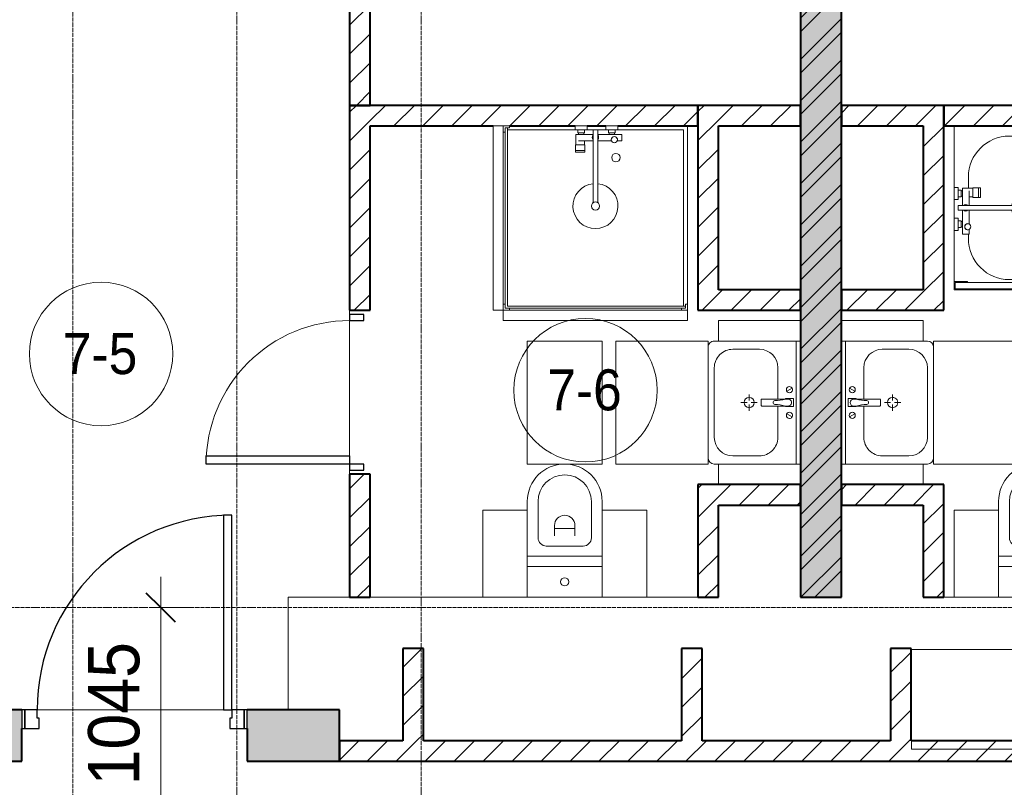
# Model space of a CAD drawing. Header units: millimetres. Extents: x 5617 to 107604, y 7718 to 206326.
# Tile 47 of 65: x 51431 to 56237, y 25423 to 29168. Entities that reach past the tile are written whole.
import ezdxf

# ---------------------------------------------------------------- set-up
doc = ezdxf.new("R2010")
doc.units = ezdxf.units.MM
doc.linetypes.add('ADSK_Линия сетки', pattern=[25, 20, -2.5, 0, -2.5])
doc.linetypes.add('Линия сетки', pattern=[25, 20, -2.5, 0, -2.5])
for name, color, linetype, lineweight in [('Двери', 7, 'Continuous', 18), ('Каркас_Импост', 7, 'Continuous', 30), ('Марки помещений', 7, 'Continuous', 20), ('Мебель', 7, 'Continuous', 18), ('Монтажный зазор', 7, 'Continuous', 30), ('Оси', 7, 'Continuous', 9), ('Панель', 7, 'Continuous', 30), ('Перекрытия', 7, 'Continuous', 18), ('Размеры', 7, 'Continuous', 9), ('Размеры-100', 7, 'Continuous', 9), ('Сантехнические приборы', 7, 'Continuous', 18), ('Стены разрез', 7, 'Continuous', 40)]:
    doc.layers.add(name, color=color, linetype=linetype, lineweight=lineweight)
doc.layers.add('Линии', color=7, linetype='Continuous', lineweight=9, true_color=0x00a600)
doc.styles.add('Arial', font='arial.ttf', dxfattribs={"width": 0.9, "height": 250})
doc.styles.add('Arial_3', font='arial.ttf', dxfattribs={"width": 0.9, "height": 200})
doc.dimstyles.new('Основной_2_5_мм', dxfattribs={"dimscale": 304.8, "dimtxt": 255.06485, "dimasz": 0.463911, "dimexe": 0.492126, "dimexo": 0.492126, "dimgap": 0.098425, "dimtad": 1, "dimdec": 0, "dimdsep": 46, "dimtxsty": 'Arial', "dimblk1": 'OBLIQUE', "dimblk2": 'OBLIQUE', "dimsah": 1, "dimcen": 0.09, "dimdle": 0.492126, "dimazin": 2, "dimtfac": 1, "dimtdec": 4, "dimtix": 1, "dimtmove": 0, "dimatfit": 3, "dimfxl": 1, "dimtvp": 1, "dimtolj": 1, "dimtzin": 0, "dimlwd": 20, "dimlwe": 20, "dimarcsym": 2})
pattern_1 = [(45, (0, 0), (-70.71068, 70.71068), [])]

# ---------------------------------------------------------------- blocks, each defined once
blk = doc.blocks.new('A_DOR_Door - Вн_3_Одинарная_800x2100-3005070-МКСС_К4_L17_58_200_')
at = {"layer": 'Двери', "color": 253, "lineweight": 30, "true_color": 0xaaaaaa}
for p, q in [((-350, 50), (-350, 750)), ((-350, 750), (-310, 750)), ((-350, 50), (-350, 750)), ((-310, 750), (-310, 50)), ((-380, 50), (-380, -20)), ((-350, 50), (-380, 50)), ((-310, 50), (-350, 50)), ((-350, -20), (-350, 50)), ((380, 50), (350, 50)), ((350, 50), (350, -20)), ((380, -20), (380, 50)), ((-380, -20), (-350, -20)), ((350, -20), (380, -20))]:
    blk.add_line(p, q, dxfattribs=at)
at = {"layer": 'Двери', "color": 254, "lineweight": 9, "true_color": 0xd4d4d4}
blk.add_arc((-350, 50), 700, 360, 90, dxfattribs=at)
blk = doc.blocks.new('MR_Унитаз напольный - Санузел с ванной-2515844-МКСС_К4_L17_58_200_')
at = {"layer": 'Сантехнические приборы', "color": 253, "true_color": 0xaaaaaa}
for p, q in [((-182.5, 200), (-182.5, 50)), ((182.5, 200), (-182.5, 200)), ((182.5, 50), (182.5, 200)), ((-182.5, 50), (182.5, 50)), ((182.5, 50), (-182.5, 50)), ((-182.5, 50), (-182.5, 0)), ((182.5, 0), (182.5, 50)), ((-182.5, 0), (182.5, 0)), ((182.5, 0), (-182.5, 0)), ((-182.5, 0), (-182.5, -267.5)), ((182.5, -267.5), (182.5, 0)), ((-130, -267.5), (-130, -90)), ((-90, -50), (90, -50)), ((130, -90), (130, -267.5)), ((-50, -150), (-50, -100)), ((-50, -135), (50, -135)), ((50, -100), (50, -150))]:
    blk.add_line(p, q, dxfattribs=at)
for centre, radius, start, end in [((0, 125), 20, 0, 180), ((0, 125), 20, 180, 0), ((-90, -90), 40, 90, 180), ((90, -90), 40, 360, 90), ((0, -150), 50, 180, 0), ((0, -267.5), 182.5, 180, 360), ((0, -267.5), 130, 180, 0)]:
    blk.add_arc(centre, radius, start, end, dxfattribs=at)
blk = doc.blocks.new('MR_Зона обслуживания - MR_Зона обслуживания-2638726-МКСС_К4_L17_58_200_')
at = {"layer": 'Мебель', "lineweight": 9}
for p, q in [((182.5, 0), (-182.5, 0)), ((-182.5, 0), (-182.5, -600)), ((182.5, -600), (182.5, 0)), ((-182.5, -600), (182.5, -600))]:
    blk.add_line(p, q, dxfattribs=at)
blk = doc.blocks.new('MR_Зона обслуживания - MR_Зона обслуживания-2638729-МКСС_К4_L17_58_200_')
at = {"layer": 'Мебель', "lineweight": 9}
for p, q in [((108.75, 0), (-108.75, 0)), ((108.75, -425), (108.75, 0)), ((-108.75, -425), (108.75, -425))]:
    blk.add_line(p, q, dxfattribs=at)
blk = doc.blocks.new('MR_Зона обслуживания - MR_Зона обслуживания-V1-МКСС_К4_L17_58_200_')
at = {"layer": 'Мебель', "lineweight": 9}
for p, q in [((108.75, 0), (-108.75, 0)), ((-108.75, 0), (-108.75, -425)), ((-108.75, -425), (108.75, -425))]:
    blk.add_line(p, q, dxfattribs=at)
blk = doc.blocks.new('MR_Тумба-Умывальник с зеркалом - Тумба-умывальник_600-2515846-МКСС_К4_L17_58_200_')
at = {"layer": 'Сантехнические приборы', "color": 253, "true_color": 0xaaaaaa}
for p, q in [((-300, -20), (300, -20)), ((-69.7, -39.8), (-55.6, -66.3)), ((20, -33.1), (-20, -33.1)), ((-20, -33.1), (-20, -73.1)), ((20, -73.1), (20, -33.1)), ((69.7, -39.8), (55.6, -66.3)), ((-20, -73.1), (-17, -73.1)), ((-17, -60), (-17, -73.1)), ((-17, -73.1), (-17, -187.9)), ((17, -73.1), (17, -60)), ((17, -187.9), (17, -73.1)), ((17, -73.1), (20, -73.1)), ((-17, -110), (-170, -110)), ((170, -110), (17, -110)), ((-14, -190.9), (14, -190.9)), ((-260, -200), (-260, -330)), ((0, -210), (0, -240)), ((260, -330), (260, -200)), ((-10, -250), (-40, -250)), ((0, -290), (0, -260)), ((40, -250), (10, -250)), ((-300, -400), (-300, -420)), ((-170, -420), (170, -420)), ((300, -420), (300, -400))]:
    blk.add_line(p, q, dxfattribs=at)
for centre, radius, start, end in [((-62.7, -53.1), 15, 360, 180), ((0, -60), 17, 360, 180), ((62.7, -53.1), 15, 360, 180), ((-62.7, -53.1), 15, 180, 360), ((-217.6, -129.9), 208.5, 1.5946, 15.8177), ((217.6, -129.9), 208.5, 164.1823, 178.4054), ((62.7, -53.1), 15, 180, 360), ((-170, -200), 90, 90, 180), ((0, -124.1), 9.19, 180, 360), ((170, -200), 90, 360, 90), ((-14, -187.9), 3, 180, 270), ((-14, -187.9), 3, 195, 255), ((14, -187.9), 3, 270, 0), ((14, -187.9), 3, 285, 345), ((0, -250), 25, 0, 180), ((0, -250), 25, 180, 0), ((-170, -330), 90, 180, 270), ((170, -330), 90, 270, 360), ((-270, -420), 30, 180, 270), ((270, -420), 30, 270, 360)]:
    blk.add_arc(centre, radius, start, end, dxfattribs=at)
blk = doc.blocks.new('MR_Зона обслуживания - MR_Зона обслуживания-2638731-МКСС_К4_L17_58_200_')
at = {"layer": 'Мебель', "lineweight": 9}
for p, q in [((300, 0), (-300, 0)), ((-300, 0), (-300, -450)), ((300, -450), (300, 0)), ((-300, -450), (300, -450))]:
    blk.add_line(p, q, dxfattribs=at)
blk = doc.blocks.new('MR_Зона обслуживания - MR_Зона обслуживания-2638732-МКСС_К4_L17_58_200_')
at = {"layer": 'Мебель', "lineweight": 9}
for p, q in [((-50, 0), (-50, -400)), ((-50, -400), (50, -400))]:
    blk.add_line(p, q, dxfattribs=at)
blk = doc.blocks.new('MR_Зона обслуживания - MR_Зона обслуживания-V2-МКСС_К4_L17_58_200_')
at = {"layer": 'Мебель', "lineweight": 9}
for p, q in [((-50, 0), (-50, -400)), ((50, -400), (50, 0)), ((-50, -400), (50, -400))]:
    blk.add_line(p, q, dxfattribs=at)
blk = doc.blocks.new('MR_Ванна - Санузел с ванной_1800x800-2638737-МКСС_К4_L17_58_200_')
at = {"layer": 'Сантехнические приборы', "color": 253, "true_color": 0xaaaaaa}
for p, q in [((210, 800.1), (195, 800.1)), ((195, 800.1), (195, 760)), ((200, 765), (200, 795.1)), ((200, 795.1), (210, 795.1)), ((200, 795.1), (200, 765)), ((895, 795.1), (200, 795.1)), ((210, 795.1), (210, 800.1)), ((210, 800), (885, 800)), ((900, 800), (885, 800)), ((885, 800), (885, 795.1)), ((885, 795.1), (895, 795.1)), ((895, 795.1), (895, 765)), ((895, 765), (895, 795.1)), ((900, 760), (900, 800)), ((630, 750), (-480, 750)), ((195, 760), (210, 760)), ((210, 765), (200, 765)), ((200, 765), (895, 765)), ((210, 760), (210, 765)), ((895, 765), (835, 765)), ((835, 765), (835, 760)), ((835, 760), (900, 760)), ((900, 760), (900, 509.8)), ((826.3, 529.1), (858, 529.1)), ((826.3, 505.7), (826.3, 529.1)), ((830, 529.1), (830, 550)), ((858, 529.1), (858, 411.3)), ((858, 493.3), (866, 493.3)), ((858, 466.4), (858, 493.3)), ((866, 496), (880, 496)), ((866, 464), (866, 496)), ((866, 493.3), (866, 466.4)), ((880, 509.8), (900, 509.8)), ((880, 450), (880, 509.8)), ((880, 496), (880, 464)), ((900, 509.8), (900, 450)), ((826.3, 411.3), (826.3, 478.7)), ((866, 466.4), (858, 466.4)), ((880, 464), (866, 464)), ((900, 450), (880, 450)), ((900, 450), (900, 360)), ((524.9, 411.3), (880, 411.3)), ((880, 388.7), (524.9, 388.7)), ((826.3, 316.7), (826.3, 388.7)), ((858, 388.7), (858, 316.7)), ((880, 411.3), (880, 388.7)), ((770.9, 301.9), (770.9, 348.9)), ((770.9, 348.9), (780, 348.9)), ((780, 301.9), (780, 348.9)), ((780, 348.9), (807.5, 348.9)), ((780, 348.9), (780, 301.9)), ((807.5, 348.9), (807.5, 301.9)), ((807.5, 303.8), (807.5, 346.6)), ((807.5, 346.6), (826.3, 346.6)), ((858, 316.7), (858, 343.6)), ((858, 343.6), (866, 343.6)), ((866, 314), (866, 346)), ((866, 346), (880, 346)), ((866, 343.6), (866, 316.7)), ((880, 300.2), (880, 360)), ((880, 360), (900, 360)), ((880, 346), (880, 314)), ((900, 360), (900, 300.2)), ((780, 301.9), (770.9, 301.9)), ((807.5, 301.9), (780, 301.9)), ((858, 303.8), (807.5, 303.8)), ((830, 250), (830, 303.8)), ((858, 316.7), (858, 303.8)), ((866, 316.7), (858, 316.7)), ((880, 314), (866, 314)), ((900, 300.2), (880, 300.2)), ((900, 300.2), (900, 0)), ((-480, 50), (630, 50))]:
    blk.add_line(p, q, dxfattribs=at)
for centre, radius, start, end in [((-480, 400), 350, 90, 270), ((630, 550), 200, 360, 90), ((508.5, 400), 110, 5.916, 354.084), ((832.8, 492.2), 15, 90, 270), ((832.8, 492.2), 15, 244.0483, 115.9517), ((832.8, 492.2), 15, 270, 90), ((508.5, 400), 20, 90, 270), ((508.5, 400), 20, 270, 90), ((508.5, 400), 20, 325.4667, 34.5333), ((843.9, 400), 15.5, 47.0093, 132.9907), ((843.9, 400), 15.5, 227.0093, 312.9907), ((630, 250), 200, 270, 360)]:
    blk.add_arc(centre, radius, start, end, dxfattribs=at)
blk = doc.blocks.new('MR_Унитаз напольный - Санузел с ванной-2638740-МКСС_К4_L17_58_200_')
at = {"layer": 'Сантехнические приборы', "color": 253, "true_color": 0xaaaaaa}
for p, q in [((-182.5, 0), (-182.5, 267.5)), ((-130, 267.5), (-130, 90)), ((130, 90), (130, 267.5)), ((182.5, 267.5), (182.5, 0)), ((-50, 150), (-50, 100)), ((50, 100), (50, 150)), ((-50, 135), (50, 135)), ((-90, 50), (90, 50)), ((182.5, 0), (-182.5, 0)), ((-182.5, -50), (-182.5, 0)), ((-182.5, 0), (182.5, 0)), ((182.5, 0), (182.5, -50)), ((-182.5, -50), (182.5, -50)), ((-182.5, -200), (-182.5, -50)), ((182.5, -50), (-182.5, -50)), ((182.5, -50), (182.5, -200)), ((182.5, -200), (-182.5, -200))]:
    blk.add_line(p, q, dxfattribs=at)
for centre, radius, start, end in [((0, 267.5), 182.5, 0, 180), ((0, 267.5), 130, 360, 180), ((0, 150), 50, 360, 180), ((-90, 90), 40, 180, 270), ((90, 90), 40, 270, 360), ((0, -125), 20, 360, 180), ((0, -125), 20, 180, 360)]:
    blk.add_arc(centre, radius, start, end, dxfattribs=at)
blk = doc.blocks.new('MR_Зона обслуживания - MR_Зона обслуживания-V3-МКСС_К4_L17_58_200_')
at = {"layer": 'Мебель', "lineweight": 9}
for p, q in [((108.75, 425), (-108.75, 425)), ((-108.75, 425), (-108.75, 0)), ((-108.75, 0), (108.75, 0))]:
    blk.add_line(p, q, dxfattribs=at)
blk = doc.blocks.new('MR_Тумба-Умывальник с зеркалом - Тумба-умывальник_600-2638743-МКСС_К4_L17_58_200_')
at = {"layer": 'Сантехнические приборы', "color": 253, "true_color": 0xaaaaaa}
for p, q in [((-300, 400), (-300, 420)), ((-170, 420), (170, 420)), ((300, 420), (300, 400)), ((-260, 200), (-260, 330)), ((0, 290), (0, 260)), ((260, 330), (260, 200)), ((-10, 250), (-40, 250)), ((40, 250), (10, 250)), ((0, 210), (0, 240)), ((-17, 73.1), (-17, 187.9)), ((-14, 190.9), (14, 190.9)), ((17, 187.9), (17, 73.1)), ((-17, 110), (-170, 110)), ((170, 110), (17, 110)), ((-69.7, 39.8), (-55.6, 66.3)), ((-20, 73.1), (-17, 73.1)), ((-20, 33.1), (-20, 73.1)), ((-17, 60), (-17, 73.1)), ((17, 73.1), (17, 60)), ((17, 73.1), (20, 73.1)), ((20, 73.1), (20, 33.1)), ((69.7, 39.8), (55.6, 66.3)), ((-300, 20), (300, 20)), ((20, 33.1), (-20, 33.1))]:
    blk.add_line(p, q, dxfattribs=at)
for centre, radius, start, end in [((-270, 420), 30, 90, 180), ((270, 420), 30, 0, 90), ((-170, 330), 90, 90, 180), ((170, 330), 90, 0, 90), ((0, 250), 25, 360, 180), ((0, 250), 25, 180, 360), ((-170, 200), 90, 180, 270), ((170, 200), 90, 270, 0), ((-14, 187.9), 3, 90, 180), ((-14, 187.9), 3, 105, 165), ((14, 187.9), 3, 0, 90), ((14, 187.9), 3, 15, 75), ((-217.6, 129.9), 208.5, 344.1823, 358.4054), ((0, 124.1), 9.19, 0, 180), ((217.6, 129.9), 208.5, 181.5946, 195.8177), ((-62.7, 53.1), 15, 0, 180), ((-62.7, 53.1), 15, 180, 0), ((0, 60), 17, 180, 0), ((62.7, 53.1), 15, 0, 180), ((62.7, 53.1), 15, 180, 0)]:
    blk.add_arc(centre, radius, start, end, dxfattribs=at)
blk = doc.blocks.new('MR_Зона обслуживания - MR_Зона обслуживания-2638746-МКСС_К4_L17_58_200_')
at = {"layer": 'Мебель', "lineweight": 9}
for p, q in [((300, 450), (-300, 450)), ((-300, 450), (-300, 0)), ((300, 0), (300, 450)), ((-300, 0), (300, 0))]:
    blk.add_line(p, q, dxfattribs=at)
blk = doc.blocks.new('MR_Зона обслуживания - MR_Зона обслуживания-2638747-МКСС_К4_L17_58_200_')
at = {"layer": 'Мебель', "lineweight": 9}
for p, q in [((50, 400), (-50, 400)), ((-50, 400), (-50, 0))]:
    blk.add_line(p, q, dxfattribs=at)
blk = doc.blocks.new('MR_Зона обслуживания - MR_Зона обслуживания-V4-МКСС_К4_L17_58_200_')
at = {"layer": 'Мебель', "lineweight": 9}
for p, q in [((50, 400), (-50, 400)), ((-50, 400), (-50, 0)), ((50, 0), (50, 400))]:
    blk.add_line(p, q, dxfattribs=at)
blk = doc.blocks.new('MR_Душевой поддон - Санузел с душем_900х900-2515848-МКСС_К4_L17_58_200_')
at = {"layer": 'Сантехнические приборы', "color": 253, "true_color": 0xaaaaaa}
for p, q in [((-70, 0), (-100, 0)), ((-70, -10), (-70, 0)), ((310, 0), (250.2, 0)), ((250.2, 0), (250.2, -20)), ((310, -20), (310, 0)), ((459.8, 0), (400, 0)), ((400, 0), (400, -20)), ((459.8, -20), (459.8, 0)), ((-100, -30), (-90, -30)), ((-90, -30), (-90, -10)), ((-90, -10), (-70, -10)), ((-80, -10), (-90, -10)), ((-90, -10), (-90, -890)), ((-80, -880), (-80, -10)), ((250.2, -20), (-80, -20)), ((250.2, -20), (310, -20)), ((266.7, -42), (253.8, -42)), ((253.8, -42), (253.8, -92.5)), ((296, -20), (264, -20)), ((264, -20), (264, -34)), ((264, -34), (296, -34)), ((293.6, -34), (266.7, -34)), ((266.7, -34), (266.7, -42)), ((338.7, -42), (266.7, -42)), ((266.7, -42), (293.6, -42)), ((293.6, -42), (293.6, -34)), ((296, -34), (296, -20)), ((338.7, -20), (310, -20)), ((361.3, -20), (338.7, -20)), ((338.7, -20), (338.7, -375.1)), ((400, -20), (361.3, -20)), ((361.3, -375.1), (361.3, -20)), ((479.1, -42), (361.3, -42)), ((400, -20), (459.8, -20)), ((446, -20), (414, -20)), ((414, -20), (414, -34)), ((414, -34), (446, -34)), ((443.3, -34), (416.4, -34)), ((416.4, -34), (416.4, -42)), ((416.4, -42), (443.3, -42)), ((443.3, -42), (443.3, -34)), ((446, -34), (446, -20)), ((780, -20), (459.8, -20)), ((479.1, -73.7), (479.1, -42)), ((780, -880), (780, -20)), ((800, -870), (800, 0)), ((298.9, -92.5), (251.9, -92.5)), ((251.9, -92.5), (251.9, -120)), ((253.8, -92.5), (296.6, -92.5)), ((266.7, -73.7), (338.7, -73.7)), ((296.6, -92.5), (296.6, -73.7)), ((298.9, -120), (298.9, -92.5)), ((361.3, -73.7), (428.7, -73.7)), ((455.7, -73.7), (479.1, -73.7)), ((251.9, -120), (298.9, -120)), ((298.9, -120), (251.9, -120)), ((251.9, -120), (251.9, -129.1)), ((251.9, -129.1), (298.9, -129.1)), ((298.9, -129.1), (298.9, -120)), ((-90, -870), (-100, -870)), ((-90, -890), (-90, -870)), ((-70, -890), (-90, -890)), ((-90, -890), (790, -890)), ((790, -880), (-80, -880)), ((-70, -900), (-70, -890)), ((790, -890), (770, -890)), ((770, -890), (770, -900)), ((800, -870), (790, -870)), ((790, -870), (790, -890)), ((790, -890), (790, -880)), ((800, -900), (800, -870))]:
    blk.add_line(p, q, dxfattribs=at)
for centre, radius, start, end in [((350, -56.1), 15.5, 137.0093, 222.9907), ((350, -56.1), 15.5, 317.0093, 42.9907), ((442.2, -67.2), 15, 334.0483, 205.9517), ((442.2, -67.2), 15, 0, 180), ((442.2, -67.2), 15, 180, 360), ((450, -155.2), 20.9, 0, 180), ((450, -155.2), 20.9, 180, 0), ((350, -391.5), 110, 95.916, 84.084), ((350, -391.5), 20, 0, 180), ((350, -391.5), 20, 55.4667, 124.5333), ((350, -391.5), 20, 180, 360)]:
    blk.add_arc(centre, radius, start, end, dxfattribs=at)
blk = doc.blocks.new('MR_Зона обслуживания - MR_Зона обслуживания-2638758-МКСС_К4_L17_58_200_')
at = {"layer": 'Мебель', "lineweight": 9}
for p, q in [((450, 0), (-450, 0)), ((-450, 0), (-450, -50)), ((450, -50), (450, 0)), ((-450, -50), (450, -50))]:
    blk.add_line(p, q, dxfattribs=at)
blk = doc.blocks.new('101_Дверь_Однопольная - _НЧ_Мет_900х2100_Квартира_Л-3834929-МКСС_К4_L17_58_200_')
at = {"layer": 'Каркас_Импост', "color": 253, "true_color": 0xaaaaaa}
for p, q in [((-475, 125), (-535, 125)), ((-535, 125), (-535, 35)), ((-475, 85), (-475, 125)), ((535, 125), (475, 125)), ((475, 125), (475, 85)), ((535, 35), (535, 125)), ((-465, 85), (-475, 85)), ((-465, 35), (-465, 85)), ((475, 85), (465, 85)), ((465, 85), (465, 35)), ((-535, 35), (-465, 35)), ((465, 35), (535, 35))]:
    blk.add_line(p, q, dxfattribs=at)
at = {"layer": 'Монтажный зазор', "color": 253, "true_color": 0xaaaaaa}
for p, q in [((-535, 125), (-550, 125)), ((-550, 125), (-550, 35)), ((-535, 35), (-535, 125)), ((550, 125), (535, 125)), ((535, 125), (535, 35)), ((550, 35), (550, 125)), ((-550, 35), (-535, 35)), ((535, 35), (550, 35))]:
    blk.add_line(p, q, dxfattribs=at)
at = {"layer": 'Панель', "color": 253, "true_color": 0xaaaaaa}
for p, q in [((475, 1075), (435, 1075)), ((435, 1075), (435, 125)), ((475, 125), (475, 1075)), ((435, 125), (475, 125))]:
    blk.add_line(p, q, dxfattribs=at)
blk.add_arc((475, 125), 950, 90, 180, dxfattribs=at)
blk = doc.blocks.new('135_SLK_K4_AR_rvt-1-МКСС_К4_L17_58_200_')
at = {"layer": 'Стены разрез', "lineweight": 9, "true_color": 0xaaaaaa}
h = blk.add_hatch(dxfattribs=at)
h.set_pattern_fill('FP_1', color=253, style=0, pattern_type=2)
h.set_pattern_definition([(50, (0, 0), (218.62117, -19.1268), [22.86, -251.46]), (355, (0, 0), (-42.29187, 229.2684), [18.288, -201.168]), (100.451, (18.22, -1.6), (176.33107, 210.13963), [19.428, -213.708]), (46.184, (0, 60.96), (325.29495, -50.45164), [34.29, -377.19]), (96.636, (27.1, 56.76), (284.883, 296.91266), [29.142, -320.562]), (351.184, (0, 60.96), (284.8858, 296.9107), [27.432, -301.752]), (21, (30.48, 45.72), (181.93753, -122.71832), [22.86, -251.46]), (326, (30.48, 45.72), (74.16223, 221.0262), [18.288, -201.168]), (71.451, (45.64, 35.5), (256.10035, 98.30526), [19.428, -213.708]), (37.5, (0, 0), (3.70639, 101.465895), [3.353, -195.377, 3.353, -200.863, -201.93]), (37.5, (0, 0), (3.70639, 101.465895), [-402.946, 3.353, -198.577]), (7.5, (0, 0), (80.18358, 120.21653), [3.353, -113.081, 3.353, -190.805, -76.962]), (7.5, (0, 0), (80.18358, 120.21653), [-310.591, 3.353, -73.609]), (327.5, (-67.97, 0), (162.708646, -6.87497), [3.353, -72.847, 3.353, -234.391, -315.468]), (327.5, (-67.97, 0), (162.708646, -6.87497), [-313.944, 3.353, -312.115]), (317.5, (-98.45, 0), (177.75468, 30.51183), [3.353, -95.707, 3.353, -154.534, -224.028]), (317.5, (-98.45, 0), (177.75468, 30.51183), [-256.946, 3.353, -220.675])])
h.paths.add_polyline_path([(128000, 26350), (128000, 32900), (127800, 32900), (127800, 26350), (127900.1, 26350)])
h = blk.add_hatch(dxfattribs=at)
h.set_pattern_fill('FP_2', color=253, style=0, pattern_type=2)
h.set_pattern_definition([(45, (0, 0), (-101.02788, 101.02788), []), (45, (67.35, 0), (-101.02788, 101.02788), [])])
h.paths.add_polyline_path([(128000, 26350), (128000, 32900), (127800, 32900), (127800, 26350), (127900.1, 26350)])
h = blk.add_hatch(dxfattribs=at)
h.set_pattern_fill('FP_3', color=253, style=0, pattern_type=2)
h.set_pattern_definition(pattern_1)
h.paths.add_polyline_path([(125600, 28750), (125700, 28750), (125700, 29350), (125600, 29350), (125600, 28935)])
h = blk.add_hatch(dxfattribs=at)
h.set_pattern_fill('FP_3', color=253, style=0, pattern_type=2)
h.set_pattern_definition(pattern_1)
h.paths.add_polyline_path([(125700, 26350), (125700, 26950), (125600, 26950), (125600, 26350)])
h.paths.add_polyline_path([(125600, 27750), (125700, 27750), (125700, 28750), (125600, 28750), (125600, 28337)])
h = blk.add_hatch(dxfattribs=at)
h.set_pattern_fill('FP_3', color=253, style=0, pattern_type=2)
h.set_pattern_definition(pattern_1)
h.paths.add_polyline_path([(127300, 28650), (127300, 28750), (125700, 28750), (125700, 28650), (126909.8, 28650)])
h = blk.add_hatch(dxfattribs=at)
h.set_pattern_fill('FP_3', color=253, style=0, pattern_type=2)
h.set_pattern_definition(pattern_1)
h.paths.add_polyline_path([(127400, 27850), (127400, 28750), (127300, 28750), (127300, 27850), (127318.3, 27850)])
h = blk.add_hatch(dxfattribs=at)
h.set_pattern_fill('FP_3', color=253, style=0, pattern_type=2)
h.set_pattern_definition(pattern_1)
h.paths.add_polyline_path([(127800, 28650), (127800, 28750), (127400, 28750), (127400, 28650)])
h = blk.add_hatch(dxfattribs=at)
h.set_pattern_fill('FP_3', color=253, style=0, pattern_type=2)
h.set_pattern_definition(pattern_1)
h.paths.add_polyline_path([(128500, 28650), (128500, 28750), (128000, 28750), (128000, 28650), (128482, 28650)])
h = blk.add_hatch(dxfattribs=at)
h.set_pattern_fill('FP_3', color=253, style=0, pattern_type=2)
h.set_pattern_definition(pattern_1)
h.paths.add_polyline_path([(130350, 28650), (130350, 28750), (128500, 28750), (128500, 28650), (130227.6, 28650)])
h = blk.add_hatch(dxfattribs=at)
h.set_pattern_fill('FP_3', color=253, style=0, pattern_type=2)
h.set_pattern_definition(pattern_1)
h.paths.add_polyline_path([(128400, 27750), (128500, 27750), (128500, 28650), (128400, 28650), (128400, 27850)])
h = blk.add_hatch(dxfattribs=at)
h.set_pattern_fill('FP_3', color=253, style=0, pattern_type=2)
h.set_pattern_definition(pattern_1)
h.paths.add_polyline_path([(127318.3, 27750), (127800, 27750), (127800, 27850), (127300, 27850), (127300, 27750)])
h = blk.add_hatch(dxfattribs=at)
h.set_pattern_fill('FP_3', color=253, style=0, pattern_type=2)
h.set_pattern_definition(pattern_1)
h.paths.add_polyline_path([(128400, 27750), (128400, 27850), (128000, 27850), (128000, 27750)])
h = blk.add_hatch(dxfattribs=at)
h.set_pattern_fill('FP_3', color=253, style=0, pattern_type=2)
h.set_pattern_definition(pattern_1)
h.paths.add_polyline_path([(127800, 26800), (127800, 26900), (127300, 26900), (127300, 26800), (127400, 26800)])
h = blk.add_hatch(dxfattribs=at)
h.set_pattern_fill('FP_3', color=253, style=0, pattern_type=2)
h.set_pattern_definition(pattern_1)
h.paths.add_polyline_path([(128482, 26800), (128500, 26800), (128500, 26900), (128000, 26900), (128000, 26800), (128400, 26800)])
h = blk.add_hatch(dxfattribs=at)
h.set_pattern_fill('FP_3', color=253, style=0, pattern_type=2)
h.set_pattern_definition(pattern_1)
h.paths.add_polyline_path([(127300, 26350), (127400, 26350), (127400, 26800), (127300, 26800), (127300, 26543.1)])
h = blk.add_hatch(dxfattribs=at)
h.set_pattern_fill('FP_3', color=253, style=0, pattern_type=2)
h.set_pattern_definition(pattern_1)
h.paths.add_polyline_path([(128500, 26350), (128500, 26800), (128400, 26800), (128400, 26350), (128482, 26350)])
h = blk.add_hatch(dxfattribs=at)
h.set_pattern_fill('FP_3', color=253, style=0, pattern_type=2)
h.set_pattern_definition(pattern_1)
h.paths.add_polyline_path([(125960, 25650), (125960, 26100), (125860, 26100), (125860, 25650)])
h = blk.add_hatch(dxfattribs=at)
h.set_pattern_fill('FP_3', color=253, style=0, pattern_type=2)
h.set_pattern_definition(pattern_1)
h.paths.add_polyline_path([(127320, 25650), (127320, 26100), (127220, 26100), (127220, 25650)])
h = blk.add_hatch(dxfattribs=at)
h.set_pattern_fill('FP_3', color=253, style=0, pattern_type=2)
h.set_pattern_definition(pattern_1)
h.paths.add_polyline_path([(128340, 25650), (128340, 26100), (128240, 26100), (128240, 25650)])
at = {"layer": 'Стены разрез', "lineweight": 18, "true_color": 0xcbcbcb}
h = blk.add_hatch(color=9, dxfattribs=at)
h.paths.add_polyline_path([(125550, 25550), (125550, 25800), (125100, 25800), (125100, 25550)])
h.paths.add_polyline_path([(123550, 25550), (124000, 25550), (124000, 25800), (123550, 25800), (123550, 25710)])
at = {"layer": 'Стены разрез', "lineweight": 9, "true_color": 0xaaaaaa}
h = blk.add_hatch(dxfattribs=at)
h.set_pattern_fill('FP_3', color=253, style=0, pattern_type=2)
h.set_pattern_definition(pattern_1)
h.paths.add_polyline_path([(130750, 25550), (130750, 25650), (129880, 25650), (129880, 25550), (130227.6, 25550)])
h.paths.add_polyline_path([(129780, 25550), (129780, 25650), (125550, 25650), (125550, 25550), (129063.9, 25550)])
at = {"layer": 'Перекрытия', "color": 253, "true_color": 0xaaaaaa}
for p, q in [((125600, 27730), (125600, 27750)), ((125600, 27750), (125600, 27730)), ((125600, 27040), (125600, 27700)), ((125600, 27700), (125600, 27040)), ((125600, 26950), (125600, 26970)), ((125600, 26970), (125600, 26950)), ((125300, 25800), (125300, 26350)), ((125300, 26350), (125600, 26350)), ((125700, 26350), (126250, 26350)), ((127050, 26350), (127300, 26350)), ((128500, 26350), (128550, 26350)), ((124075, 25800), (124985, 25800)), ((124985, 25800), (124075, 25800)), ((125099.8, 25550), (125099.8, 25710))]:
    blk.add_line(p, q, dxfattribs=at)
at = {"layer": 'Стены разрез', "color": 253, "true_color": 0xaaaaaa}
for p, q in [((127800, 32900), (127800, 26350)), ((128000, 26350), (128000, 32900)), ((125700, 28750), (125700, 29350)), ((125600, 29250), (125600, 28750)), ((125700, 28750), (125600, 28750)), ((125600, 28750), (125600, 27750)), ((125600, 28750), (125700, 28750)), ((127300, 28750), (125700, 28750)), ((127300, 28650), (127300, 28750)), ((127400, 28750), (127300, 28750)), ((127300, 28750), (127300, 27850)), ((127800, 28750), (127400, 28750)), ((127800, 28650), (127800, 28750)), ((128500, 28750), (128000, 28750)), ((128000, 28750), (128000, 28650)), ((128500, 28650), (128500, 28750)), ((130350, 28750), (128500, 28750)), ((128500, 28750), (128500, 28650)), ((125700, 27750), (125700, 28650)), ((125700, 28650), (126300, 28650)), ((126380, 28650), (126700.2, 28650)), ((126760, 28650), (126850, 28650)), ((126909.8, 28650), (127300, 28650)), ((127400, 27850), (127400, 28650)), ((127400, 28650), (127800, 28650)), ((128000, 28650), (128400, 28650)), ((128400, 28650), (128400, 27850)), ((128500, 27750), (128500, 28650)), ((128500, 28650), (130350, 28650)), ((127300, 27850), (127300, 27750)), ((127800, 27850), (127400, 27850)), ((127800, 27750), (127800, 27850)), ((128400, 27850), (128000, 27850)), ((128000, 27850), (128000, 27750)), ((125600, 27750), (125700, 27750)), ((127300, 27750), (127800, 27750)), ((128000, 27750), (128400, 27750)), ((128400, 27750), (128500, 27750)), ((125700, 26950), (125600, 26950)), ((125600, 26950), (125600, 26350)), ((125700, 26350), (125700, 26950)), ((127800, 26900), (127300, 26900)), ((127300, 26900), (127300, 26800)), ((127800, 26800), (127800, 26900)), ((128500, 26900), (128000, 26900)), ((128000, 26900), (128000, 26800)), ((128500, 26800), (128500, 26900)), ((127300, 26800), (127300, 26350)), ((127400, 26800), (127800, 26800)), ((127400, 26350), (127400, 26800)), ((128000, 26800), (128400, 26800)), ((128400, 26800), (128400, 26350)), ((128500, 26350), (128500, 26800)), ((125600, 26350), (125700, 26350)), ((127300, 26350), (127400, 26350)), ((127800, 26350), (128000, 26350)), ((128400, 26350), (128500, 26350)), ((125960, 26100), (125860, 26100)), ((125860, 26100), (125860, 25650)), ((125960, 25650), (125960, 26100)), ((127320, 26100), (127220, 26100)), ((127220, 26100), (127220, 25650)), ((127320, 25650), (127320, 26100)), ((128340, 26100), (128240, 26100)), ((128240, 26100), (128240, 25650)), ((128340, 25650), (128340, 26100)), ((124000, 25800), (123550, 25800)), ((125550, 25800), (125100, 25800)), ((125550, 25550), (125550, 25800)), ((124000, 25550), (124000, 25710)), ((125100, 25710), (125100, 25550)), ((125860, 25650), (125550, 25650)), ((125550, 25650), (125550, 25550)), ((127220, 25650), (125960, 25650)), ((128240, 25650), (127320, 25650)), ((129510, 25650), (128340, 25650)), ((123550, 25550), (124000, 25550)), ((125100, 25550), (125550, 25550)), ((125550, 25550), (129780, 25550))]:
    blk.add_line(p, q, dxfattribs=at)
at = {"layer": 'Двери', "color": 253, "lineweight": 18, "true_color": 0xaaaaaa, "rotation": 90}
blk.add_blockref('A_DOR_Door - Вн_3_Одинарная_800x2100-3005070-МКСС_К4_L17_58_200_', (125650, 27350), dxfattribs=at)
at = {"layer": 'Двери', "color": 253, "lineweight": 18, "true_color": 0xaaaaaa}
blk.add_blockref('101_Дверь_Однопольная - _НЧ_Мет_900х2100_Квартира_Л-3834929-МКСС_К4_L17_58_200_', (124550, 25675), dxfattribs=at)
at = {"layer": 'Мебель', "color": 253, "lineweight": 18, "true_color": 0xaaaaaa}
for name, p, rotation in [('MR_Зона обслуживания - MR_Зона обслуживания-2638758-МКСС_К4_L17_58_200_', (126350, 28200), 269.9999999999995), ('MR_Зона обслуживания - MR_Зона обслуживания-V2-МКСС_К4_L17_58_200_', (127800, 27650), 269.9999999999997), ('MR_Зона обслуживания - MR_Зона обслуживания-V4-МКСС_К4_L17_58_200_', (128000, 27650), 270.0000000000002), ('MR_Зона обслуживания - MR_Зона обслуживания-2638726-МКСС_К4_L17_58_200_', (126650, 27000), 180), ('MR_Зона обслуживания - MR_Зона обслуживания-2638731-МКСС_К4_L17_58_200_', (127350, 27300), 269.9999999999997), ('MR_Зона обслуживания - MR_Зона обслуживания-2638746-МКСС_К4_L17_58_200_', (128450, 27300), 270.0000000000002), ('MR_Зона обслуживания - MR_Зона обслуживания-2638732-МКСС_К4_L17_58_200_', (127800, 26950), 269.9999999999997), ('MR_Зона обслуживания - MR_Зона обслуживания-2638747-МКСС_К4_L17_58_200_', (128000, 26950), 270.0000000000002), ('MR_Зона обслуживания - MR_Зона обслуживания-2638729-МКСС_К4_L17_58_200_', (126358.8, 26350), 180), ('MR_Зона обслуживания - MR_Зона обслуживания-V1-МКСС_К4_L17_58_200_', (126941.3, 26350), 180)]:
    blk.add_blockref(name, p, dxfattribs=dict(at, rotation=rotation))
for name, p in [('MR_Зона обслуживания - MR_Зона обслуживания-2638758-МКСС_К4_L17_58_200_', (126800, 27750)), ('MR_Зона обслуживания - MR_Зона обслуживания-V3-МКСС_К4_L17_58_200_', (128658.8, 26350))]:
    blk.add_blockref(name, p, dxfattribs=at)
at = {"layer": 'Сантехнические приборы', "color": 253, "lineweight": 18, "true_color": 0xaaaaaa}
for name, p in [('MR_Душевой поддон - Санузел с душем_900х900-2515848-МКСС_К4_L17_58_200_', (126450, 28650)), ('MR_Унитаз напольный - Санузел с ванной-2638740-МКСС_К4_L17_58_200_', (128950, 26550))]:
    blk.add_blockref(name, p, dxfattribs=at)
for name, p, rotation in [('MR_Ванна - Санузел с ванной_1800x800-2638737-МКСС_К4_L17_58_200_', (129450, 28650), 180), ('MR_Тумба-Умывальник с зеркалом - Тумба-умывальник_600-2515846-МКСС_К4_L17_58_200_', (127800, 27300), 269.9999999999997), ('MR_Тумба-Умывальник с зеркалом - Тумба-умывальник_600-2638743-МКСС_К4_L17_58_200_', (128000, 27300), 270.0000000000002), ('MR_Унитаз напольный - Санузел с ванной-2515844-МКСС_К4_L17_58_200_', (126650, 26550), 180)]:
    blk.add_blockref(name, p, dxfattribs=dict(at, rotation=rotation))
blk = doc.blocks.new('050_Марка_Помещение - Номер-620969-МКСС_К4_L17_58_200_')
at = {"layer": 'Марки помещений'}
blk.add_circle((0, 0), 3.5, dxfattribs=at)
blk = doc.blocks.new('DIMBLOCK23-МКСС_К4_L17_58_200_')
at = {"layer": 'Размеры-100', "lineweight": 20, "transparency": 16777216}
for p, q in [((52119.6, 26450), (52119.6, 25105)), ((52119.6, 26300), (52069.6, 26300)), ((52119.6, 26300), (52269.6, 26300)), ((52119.6, 25255), (51969.6, 25255)), ((52119.6, 25255), (53812.6, 25255))]:
    blk.add_line(p, q, dxfattribs=at)
at = {"layer": 'Размеры-100', "lineweight": 40, "transparency": 16777216}
for p, q in [((52119.6, 26300), (52048.9, 26370.7)), ((52119.6, 26300), (52190.3, 26229.3)), ((52119.6, 25255), (52048.9, 25325.7)), ((52119.6, 25255), (52190.3, 25184.3))]:
    blk.add_line(p, q, dxfattribs=at)
at = {"layer": 'Размеры-100', "color": 0, "lineweight": 20, "transparency": 16777216, "insert": (51765, 25432.2), "char_height": 250, "width": 828.765, "attachment_point": 1, "rotation": 90, "line_spacing_factor": 0.941778, "style": 'Arial'}
blk.add_mtext('1045', dxfattribs=at)
blk = doc.blocks.new('_Oblique')
at = {"color": 0, "linetype": 'ByBlock', "lineweight": -2}
blk.add_line((-0.5, -0.5), (0.5, 0.5), dxfattribs=at)

msp = doc.modelspace()

# ---------------------------------------------------------------- linework, layer by layer
at = {"layer": 'Линии', "color": 0, "lineweight": 18}
for p, q in [((55783.7, 26095.8), (58296.9, 26095.8)), ((55783.7, 25609.5), (55783.7, 26095.8)), ((58296.9, 25609.5), (55783.7, 25609.5))]:
    msp.add_line(p, q, dxfattribs=at)
at = {"layer": 'Оси', "linetype": 'Линия сетки'}
for p, q in [((51691.3, 13295.7), (51691.3, 33150)), ((52491.3, 12025.7), (52491.3, 33150)), ((53391.3, 12025.7), (53391.3, 33150))]:
    msp.add_line(p, q, dxfattribs=at)
at = {"layer": 'Оси', "linetype": 'ADSK_Линия сетки'}
msp.add_line((64356.3, 26300), (24852.5, 26300), dxfattribs=at)

# ---------------------------------------------------------------- block references
at = {"lineweight": 5}
msp.add_blockref('135_SLK_K4_AR_rvt-1-МКСС_К4_L17_58_200_', (-72558.7, 0), dxfattribs=at)
at = {"layer": 'Марки помещений', "xscale": 99.99999999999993, "yscale": 99.99999999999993, "zscale": 99.99999999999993}
for p in [(51828.4, 27537), (54192.7, 27360)]:
    msp.add_blockref('050_Марка_Помещение - Номер-620969-МКСС_К4_L17_58_200_', p, dxfattribs=at)

# ---------------------------------------------------------------- texts
at = {"layer": 'Марки помещений', "lineweight": 9, "char_height": 200, "width": 447.342, "attachment_point": 1, "style": 'Arial_3'}
for s, insert in [('7-5', (51641.9, 27638.7)), ('7-6', (54006.2, 27461.8))]:
    msp.add_mtext(s, dxfattribs=dict(at, insert=insert))

# ---------------------------------------------------------------- dimensions: what is measured, and where the dimension line sits
at = {"layer": 'Размеры', "lineweight": 20}
dim = msp.add_linear_dim(base=(52119.6, 25255), p1=(52219.6, 26300), p2=(53962.6, 25255), angle=90, dimstyle='Основной_2_5_мм', override={"dimpost": '<>', "dimfxl": 2032.281335}, dxfattribs=at)
dim.commit()
dim.dimension.update_dxf_attribs({"geometry": 'DIMBLOCK23-МКСС_К4_L17_58_200_', "text_midpoint": (51961.9, 25777.5)})

doc.saveas('drawing.dxf')
